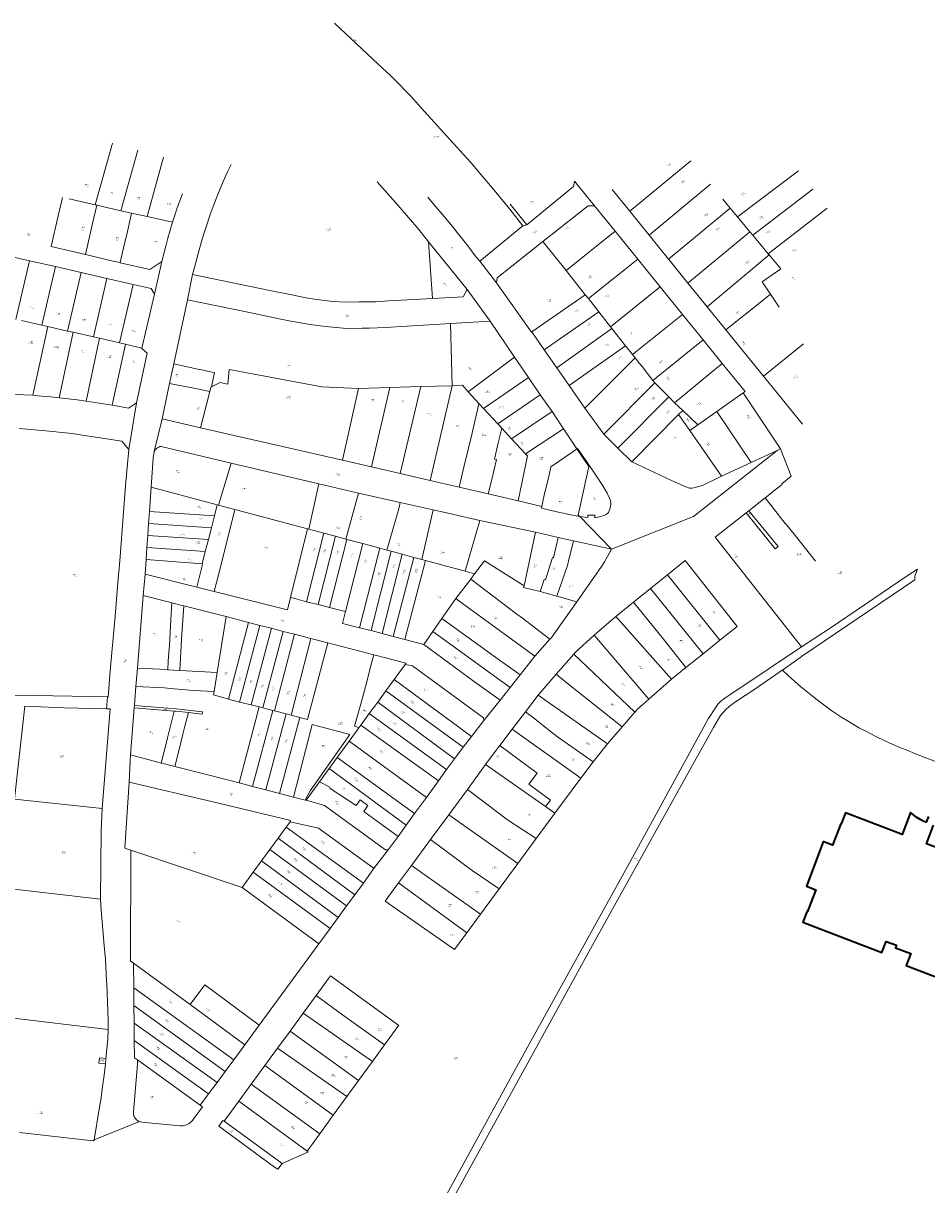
# Model space of a CAD drawing. Header units: metres. Extents: x 197037 to 199246, y 355238 to 356599.
# Tile 21 of 24: x 198147 to 198521, y 356117 to 356599. Entities that reach past the tile are written whole.
import ezdxf
from ezdxf.lldxf.tags import DXFTag

# ---------------------------------------------------------------- set-up
doc = ezdxf.new("R2010")
doc.units = ezdxf.units.M
for name, color, linetype, lineweight in [('B-WE-KG-GRENS-T18', 254, 'Continuous', 18), ('B-WE-KG-GRENS_KADASTRAAL-G', 254, 'KG-KADASTRAAL', 18), ('B-WE-OG-BEBOUWING-G', 7, 'Continuous', 35)]:
    doc.layers.add(name, color=color, linetype=linetype, lineweight=lineweight)
doc.styles.add('NLCS-ISO-T25', font='NLCS-ISO.ttf')
doc.styles.get("Standard").update_dxf_attribs({"font": 'isocp.shx'})
tags = doc.linetypes.add('KG-KADASTRAAL', pattern='A,5.5,-2,["K",Standard,S=1.8,R=0,X=0,Y=-0.9],-2,5.5,-2,[5,NLCS.SHX,S=0.75,R=0,X=0,Y=0],-2', length=19).pattern_tags.tags
tags[6] = DXFTag(74, 10)

msp = doc.modelspace()

# ---------------------------------------------------------------- linework, layer by layer
at = {"layer": 'B-WE-KG-GRENS_KADASTRAAL-G', "ltscale": 0.15, "flags": 128}
for points in [[(198275.847, 356598.687), (198293.958, 356581.762), (198299.047, 356577.045), (198300.934, 356575.281), (198303.1, 356573.036), (198305.083, 356571.014), (198307.527, 356568.392), (198311.848, 356563.616), (198317.236, 356557.707), (198329.276, 356544.473), (198332.51, 356540.86), (198335.212, 356537.656), (198342.034, 356529.485), (198348.622, 356521.653), (198353.975, 356514.784)], [(198176.645, 356523.392), (198183.806, 356549.049)], [(198187.297, 356520.988), (198194.393, 356546.126)], [(198198.143, 356518.542), (198205.024, 356543.191)], [(198398.297, 356520.769), (198423.701, 356541.675)], [(198233.013, 356540.201), (198231.41, 356536.77), (198229.868, 356533.31), (198228.388, 356529.824), (198226.97, 356526.312), (198225.615, 356522.775)], [(198443.038, 356518.427), (198468.273, 356537.557)], [(198314.888, 356508.111), (198310.805, 356513.152), (198302.244, 356523.081), (198293.6, 356532.897)], [(198355.698, 356515.198), (198374.968, 356530.96), (198375.355, 356533.221)], [(198375.355, 356533.221), (198383.725, 356522.956)], [(198406.353, 356510.839), (198431.773, 356531.942)], [(198212.907, 356528.047), (198211.765, 356525.117), (198210.683, 356522.164), (198209.66, 356519.19), (198208.697, 356516.196)], [(198398.297, 356520.769), (198390.977, 356529.794)], [(198449.295, 356510.863), (198474.187, 356529.87)], [(198158.357, 356506.14), (198161.315, 356518.898), (198163.04, 356526.449)], [(198165.799, 356525.866), (198176.645, 356523.392)], [(198172.666, 356502.806), (198173.661, 356507.113), (198175.606, 356515.637), (198177.344, 356523.257)], [(198176.645, 356523.392), (198177.344, 356523.257)], [(198177.344, 356523.257), (198187.297, 356520.988)], [(198225.615, 356522.775), (198224.392, 356519.414), (198223.227, 356516.032), (198222.118, 356512.631), (198221.067, 356509.212), (198220.075, 356505.776), (198219.14, 356502.323)], [(198334.279, 356502.3), (198331.102, 356506.443), (198327.878, 356510.549), (198324.608, 356514.619), (198321.292, 356518.652), (198317.931, 356522.648), (198314.526, 356526.605)], [(198348.751, 356523.684), (198355.698, 356515.198)], [(198362.278, 356508.195), (198381.006, 356523.033)], [(198381.006, 356523.033), (198383.725, 356522.956)], [(198383.725, 356522.956), (198392.221, 356512.488)], [(198436.923, 356525.804), (198439.997, 356522.073)], [(198186.978, 356499.469), (198187.959, 356503.834), (198189.999, 356512.414), (198191.731, 356519.991)], [(198187.297, 356520.988), (198191.731, 356519.991)], [(198191.731, 356519.991), (198198.143, 356518.542)], [(198198.143, 356518.542), (198208.697, 356516.196)], [(198406.353, 356510.839), (198398.297, 356520.769)], [(198414.41, 356500.91), (198439.997, 356522.073)], [(198439.997, 356522.073), (198443.038, 356518.427)], [(198443.038, 356518.427), (198448.129, 356512.251)], [(198455.647, 356503.146), (198480.198, 356522.056)], [(198208.697, 356516.196), (198207.715, 356512.919), (198206.805, 356509.622), (198205.966, 356506.306)], [(198336.078, 356500.071), (198353.975, 356514.784)], [(198353.975, 356514.784), (198355.698, 356515.198)], [(198321.455, 356500), (198314.888, 356508.111)], [(198314.888, 356508.111), (198316.54, 356484.587)], [(198343.018, 356491.048), (198343.35, 356493.206), (198362.278, 356508.195)], [(198362.278, 356508.195), (198371.915, 356496.231)], [(198371.915, 356496.231), (198392.221, 356512.488)], [(198392.221, 356512.488), (198401.594, 356500.936)], [(198414.41, 356500.91), (198406.353, 356510.839)], [(198422.449, 356491.001), (198448.129, 356512.251)], [(198448.129, 356512.251), (198449.295, 356510.863)], [(198449.295, 356510.863), (198455.647, 356503.146)], [(198136.705, 356503.12), (198149.413, 356500.28)], [(198172.666, 356502.806), (198158.357, 356506.14)], [(198205.966, 356506.306), (198204.32, 356499.903)], [(198455.647, 356503.146), (198456.087, 356502.681)], [(198143.814, 356475.939), (198149.413, 356500.28)], [(198149.413, 356500.28), (198160.145, 356497.81)], [(198184.706, 356500), (198172.666, 356502.806)], [(198186.978, 356499.469), (198184.706, 356500)], [(198186.978, 356499.469), (198187.057, 356499.452)], [(198204.32, 356499.903), (198199.255, 356496.608), (198187.057, 356499.452)], [(198201.185, 356486.436), (198204.32, 356499.903)], [(198218.514, 356500), (198217.052, 356494.574)], [(198219.14, 356502.323), (198218.514, 356500)], [(198330.926, 356488.305), (198321.455, 356500)], [(198336.078, 356500.071), (198334.279, 356502.3)], [(198336.078, 356500.071), (198343.018, 356491.048)], [(198381.143, 356484.613), (198401.594, 356500.936)], [(198401.594, 356500.936), (198410.932, 356489.429)], [(198415.149, 356500), (198414.41, 356500.91)], [(198422.449, 356491.001), (198415.149, 356500)], [(198430.449, 356481.138), (198456.087, 356502.681)], [(198456.087, 356502.681), (198460.891, 356496.833)], [(198154.541, 356473.518), (198160.145, 356497.81)], [(198160.145, 356497.81), (198170.8, 356495.415)], [(198165.166, 356471.12), (198170.8, 356495.415)], [(198170.8, 356495.415), (198181.522, 356492.902)], [(198214.981, 356484.077), (198217.052, 356494.574)], [(198217.052, 356494.574), (198248.439, 356488.128), (198257.511, 356486.294), (198264.194, 356484.885), (198267.629, 356484.297), (198271.709, 356483.741), (198275.354, 356483.427), (198280.437, 356483.115), (198286.128, 356483.182), (198293.092, 356483.278), (198298.394, 356483.588), (198316.54, 356484.587)], [(198371.915, 356496.231), (198379.889, 356486.181)], [(198456.694, 356486.372), (198453.249, 356491.524), (198460.891, 356496.833)], [(198175.921, 356468.718), (198181.522, 356492.902)], [(198181.522, 356492.902), (198192.36, 356490.456)], [(198186.783, 356466.24), (198192.36, 356490.456)], [(198192.36, 356490.456), (198199.842, 356488.73), (198201.185, 356486.436)], [(198343.018, 356491.048), (198357.512, 356470.585), (198357.737, 356470.763)], [(198390.321, 356472.881), (198410.932, 356489.429)], [(198410.932, 356489.429), (198420.205, 356478.001)], [(198430.449, 356481.138), (198422.449, 356491.001)], [(198195.978, 356464.059), (198201.185, 356486.436)], [(198209.255, 356457.496), (198214.981, 356484.077)], [(198214.981, 356484.077), (198240.682, 356478.745), (198252.941, 356476.234), (198257.817, 356475.223), (198265.844, 356473.795), (198269.924, 356473.214), (198273.724, 356472.898), (198281.024, 356472.142), (198287.402, 356472.254), (198290.39, 356472.33), (198296.963, 356472.652), (198324, 356474.258)], [(198316.54, 356484.587), (198329.203, 356485.348)], [(198329.203, 356485.348), (198330.926, 356488.305)], [(198330.926, 356488.305), (198340.493, 356475.26)], [(198357.737, 356470.763), (198379.889, 356486.181)], [(198379.889, 356486.181), (198381.143, 356484.613)], [(198381.143, 356484.613), (198385.427, 356479.118)], [(198452.35, 356482.905), (198456.694, 356486.372)], [(198460.25, 356481.053), (198456.694, 356486.372)], [(198362.872, 356463.381), (198385.427, 356479.118)], [(198385.427, 356479.118), (198390.321, 356472.881)], [(198438.139, 356471.66), (198430.449, 356481.138)], [(198438.139, 356471.66), (198452.35, 356482.905)], [(198146.073, 356475.445), (198154.541, 356473.518)], [(198324, 356474.258), (198340.493, 356475.26)], [(198324, 356474.258), (198324.693, 356448.46)], [(198340.493, 356475.26), (198350.586, 356460.325)], [(198399.466, 356461.342), (198420.205, 356478.001)], [(198420.205, 356478.001), (198428.689, 356467.544)], [(198150.79, 356444.483), (198157.002, 356473.002)], [(198154.541, 356473.518), (198157.002, 356473.002)], [(198157.002, 356473.002), (198165.166, 356471.12)], [(198161.784, 356443.488), (198167.559, 356470.646)], [(198165.166, 356471.12), (198167.559, 356470.646)], [(198167.559, 356470.646), (198175.921, 356468.718)], [(198357.737, 356470.763), (198362.872, 356463.381)], [(198368.078, 356455.837), (198390.926, 356472.117)], [(198390.321, 356472.881), (198390.926, 356472.117)], [(198390.926, 356472.117), (198396.548, 356464.959)], [(198453.774, 356452.388), (198438.139, 356471.66)], [(198172.874, 356442.103), (198178.467, 356468.131)], [(198175.921, 356468.718), (198178.467, 356468.131)], [(198178.467, 356468.131), (198186.783, 356466.24)], [(198183.716, 356440.373), (198189.163, 356465.717)], [(198186.783, 356466.24), (198189.163, 356465.717)], [(198189.163, 356465.717), (198195.968, 356464.068)], [(198373.143, 356448.524), (198396.548, 356464.959)], [(198396.548, 356464.959), (198399.466, 356461.342)], [(198407.851, 356450.679), (198428.689, 356467.544)], [(198428.689, 356467.544), (198436.682, 356457.693)], [(198453.774, 356452.388), (198470.419, 356465.84)], [(198193.847, 356441.322), (198198.235, 356462.001), (198195.936, 356463.878), (198195.978, 356464.059)], [(198195.978, 356464.059), (198195.968, 356464.068)], [(198331.329, 356445.936), (198350.586, 356460.325)], [(198350.586, 356460.325), (198356.364, 356451.866)], [(198362.872, 356463.381), (198368.078, 356455.837)], [(198379.651, 356439.201), (198400.558, 356459.971)], [(198399.466, 356461.342), (198400.558, 356459.971)], [(198400.558, 356459.971), (198402.398, 356457.669), (198403.458, 356456.382), (198407.851, 356450.679)], [(198207.512, 356449.404), (198209.255, 356457.496)], [(198209.255, 356457.496), (198219.747, 356455.237), (198219.762, 356455.305), (198221.992, 356454.776), (198225.152, 356454.087), (198226.129, 356453.877), (198224.87, 356448.005)], [(198224.87, 356448.005), (198228.478, 356449.724), (198231.664, 356449.159), (198232.25, 356455.185), (198270.64, 356447.953), (198285.792, 356447.303)], [(198368.078, 356455.837), (198373.143, 356448.524)], [(198416.87, 356441.433), (198436.682, 356457.693)], [(198436.682, 356457.693), (198446.113, 356446.073)], [(198337.64, 356439.032), (198356.364, 356451.866)], [(198356.364, 356451.866), (198361.211, 356444.727)], [(198407.851, 356450.679), (198408.671, 356449.603)], [(198469.872, 356432.548), (198453.774, 356452.388)], [(198204.398, 356434.674), (198207.512, 356449.404)], [(198207.512, 356449.404), (198218.237, 356447.266), (198224.154, 356446.076)], [(198220.379, 356431.069), (198224.154, 356446.076)], [(198224.154, 356446.076), (198224.572, 356447.863), (198224.87, 356448.005)], [(198279.194, 356417.674), (198285.792, 356447.303)], [(198285.792, 356447.303), (198298.894, 356447.708)], [(198291.229, 356414.863), (198298.894, 356447.708)], [(198298.894, 356447.708), (198311.692, 356448.104)], [(198303.127, 356412.084), (198311.692, 356448.104)], [(198311.692, 356448.104), (198324.693, 356448.46)], [(198315.58, 356409.227), (198324.693, 356448.46)], [(198324.693, 356448.46), (198328.905, 356448.657), (198331.329, 356445.936)], [(198331.329, 356445.936), (198335.825, 356441.018)], [(198373.143, 356448.524), (198379.651, 356439.201)], [(198387.524, 356428.319), (198408.671, 356449.603)], [(198408.671, 356449.603), (198414.499, 356443.804)], [(198434.368, 356437.744), (198445.33, 356445.551)], [(198446.113, 356446.073), (198445.33, 356445.551)], [(198445.33, 356445.551), (198460.799, 356422.276)], [(198139.514, 356444.938), (198150.79, 356444.483)], [(198150.79, 356444.483), (198154.458, 356444.193), (198158.123, 356443.861), (198161.784, 356443.488)], [(198161.784, 356443.488), (198165.486, 356443.069), (198169.183, 356442.607), (198172.874, 356442.103)], [(198172.874, 356442.103), (198176.495, 356441.568), (198180.109, 356440.991), (198183.716, 356440.373)], [(198190.48, 356439.103), (198193.847, 356441.322)], [(198190.565, 356421.967), (198193.847, 356441.322)], [(198327.634, 356406.403), (198329.556, 356414.692), (198332.815, 356428.215), (198335.799, 356440.909)], [(198335.799, 356440.909), (198335.825, 356441.018)], [(198335.825, 356441.018), (198337.64, 356439.032)], [(198343.55, 356432.663), (198361.211, 356444.727)], [(198361.211, 356444.727), (198366.075, 356437.773)], [(198393.397, 356422.55), (198414.499, 356443.804)], [(198414.499, 356443.804), (198416.87, 356441.433)], [(198416.87, 356441.433), (198420.277, 356438.251)], [(198183.716, 356440.373), (198186.089, 356439.944)], [(198186.089, 356439.944), (198190.48, 356439.103)], [(198337.64, 356439.032), (198343.55, 356432.663)], [(198349.304, 356426.408), (198366.075, 356437.773)], [(198366.075, 356437.773), (198370.902, 356430.632)], [(198379.651, 356439.201), (198387.524, 356428.319)], [(198399.15, 356416.954), (198418.586, 356436.553)], [(198418.586, 356436.553), (198420.277, 356438.251)], [(198418.586, 356436.553), (198423.221, 356429.876)], [(198420.277, 356438.251), (198426.576, 356432.235)], [(198426.576, 356432.235), (198434.368, 356437.744)], [(198434.368, 356437.744), (198448.618, 356416.675)], [(198201.152, 356421.255), (198204.398, 356434.674)], [(198204.398, 356434.674), (198220.379, 356431.069)], [(198220.379, 356431.069), (198279.194, 356417.674)], [(198343.55, 356432.663), (198345.251, 356430.813)], [(198344.567, 356428.045), (198345.251, 356430.813)], [(198345.251, 356430.813), (198349.304, 356426.408)], [(198423.221, 356429.876), (198426.576, 356432.235)], [(198145.135, 356430.717), (198149.792, 356430.369), (198154.802, 356429.967), (198167.053, 356428.668), (198170.46, 356428.086), (198177.808, 356427.005), (198187.662, 356425.481), (198190.565, 356421.967)], [(198342.162, 356418.053), (198343.749, 356424.734), (198344.567, 356428.045)], [(198349.304, 356426.408), (198355.028, 356420.261)], [(198355.028, 356420.261), (198370.902, 356430.632)], [(198370.902, 356430.632), (198376.435, 356422.279)], [(198387.524, 356428.319), (198393.397, 356422.55)], [(198423.221, 356429.876), (198436.329, 356410.958)], [(198181.699, 356319.457), (198181.983, 356319.444), (198182.855, 356330.351), (198184.885, 356352.976), (198186.082, 356366.897), (198186.883, 356375.921), (198189.252, 356407.046), (198190.565, 356421.967)], [(198199.876, 356406.372), (198200.727, 356418.432), (198201.152, 356421.255)], [(198201.152, 356421.255), (198201.548, 356421.84), (198201.765, 356422.208), (198202.131, 356422.435), (198202.539, 356422.732), (198203.022, 356423.011), (198203.467, 356423.246), (198203.992, 356423.255), (198233.048, 356416.309)], [(198376.435, 356422.279), (198374.236, 356420.758)], [(198377.574, 356394.193), (198380.886, 356393.785), (198380.96, 356394.816), (198383.802, 356394.765), (198383.801, 356393.728), (198385.798, 356394.07), (198387.723, 356394.621), (198388.509, 356395.039), (198389.452, 356395.981), (198390.097, 356397.348), (198390.488, 356399.355), (198390.262, 356400.838), (198389.932, 356401.837), (198388.983, 356403.991), (198387.193, 356406.919), (198384.243, 356411.405), (198380.219, 356417.342), (198376.693, 356422.458), (198376.435, 356422.279)], [(198376.435, 356422.279), (198381.308, 356414.957), (198376.936, 356394.84)], [(198390.717, 356380.706), (198424.779, 356394.274), (198459.405, 356421.656)], [(198393.397, 356422.55), (198399.15, 356416.954)], [(198448.618, 356416.675), (198459.405, 356421.656)], [(198459.157, 356405.668), (198461.554, 356407.562), (198461.338, 356407.843), (198465.269, 356411.014), (198460.799, 356422.276), (198459.405, 356421.656)], [(198279.194, 356417.674), (198291.229, 356414.863)], [(198342.162, 356418.053), (198343.12, 356417.831), (198341.1, 356409.572), (198339.637, 356403.591)], [(198352.007, 356400.694), (198355.888, 356419.359), (198355.028, 356420.261)], [(198374.236, 356420.758), (198365.599, 356414.823), (198364.966, 356412.105)], [(198399.15, 356416.954), (198415.579, 356409.198), (198421.593, 356406.528), (198423.055, 356406.063), (198423.995, 356405.951), (198424.888, 356406.085), (198428.496, 356407.106), (198436.329, 356410.958)], [(198436.329, 356410.958), (198448.618, 356416.675)], [(198227.85, 356398.946), (198233.048, 356416.309)], [(198233.048, 356416.309), (198269.363, 356407.774)], [(198291.229, 356414.863), (198303.127, 356412.084)], [(198303.127, 356412.084), (198315.58, 356409.227)], [(198364.966, 356412.105), (198363.249, 356404.656)], [(198265.187, 356388.991), (198269.363, 356407.774)], [(198269.363, 356407.774), (198285.842, 356403.988)], [(198315.58, 356409.227), (198327.634, 356406.403)], [(198199.176, 356396.399), (198199.876, 356406.372)], [(198199.876, 356406.372), (198227.268, 356399.133)], [(198280.652, 356384.858), (198285.842, 356403.988)], [(198285.842, 356403.988), (198303.18, 356400.017)], [(198327.634, 356406.403), (198339.637, 356403.591)], [(198339.637, 356403.591), (198352.007, 356400.694)], [(198363.086, 356404.485), (198361.827, 356398.391)], [(198363.086, 356404.485), (198363.126, 356404.686), (198363.249, 356404.656)], [(198447.662, 356396.563), (198454.516, 356401.991)], [(198454.516, 356401.991), (198459.157, 356405.668)], [(198454.516, 356401.991), (198462.798, 356391.318), (198462.92, 356391.395), (198466.999, 356386.178), (198475.376, 356375.725)], [(198225.964, 356363.218), (198228.668, 356373.273), (198228.575, 356373.321), (198234.619, 356397.178)], [(198226.088, 356394.539), (198227.268, 356399.133)], [(198227.268, 356399.133), (198227.85, 356398.946)], [(198227.85, 356398.946), (198234.619, 356397.178)], [(198234.619, 356397.178), (198264.753, 356389.143)], [(198297.536, 356380.334), (198302.506, 356397.456), (198303.18, 356400.017)], [(198303.18, 356400.017), (198316.804, 356396.967)], [(198352.007, 356400.694), (198361.827, 356398.391)], [(198361.827, 356398.391), (198361.674, 356397.643), (198368.114, 356396.171), (198374.529, 356394.761), (198377.574, 356394.193)], [(198198.813, 356391.296), (198199.176, 356396.399)], [(198199.176, 356396.399), (198226.088, 356394.539)], [(198224.826, 356389.597), (198226.088, 356394.539)], [(198316.804, 356396.967), (198312.029, 356376.411)], [(198316.804, 356396.967), (198325.411, 356395.065)], [(198325.411, 356395.065), (198336.131, 356392.638)], [(198330.029, 356371.553), (198336.131, 356392.638)], [(198336.131, 356392.638), (198359.215, 356387.697)], [(198376.936, 356394.84), (198377.574, 356394.193)], [(198377.574, 356394.193), (198390.717, 356380.706)], [(198433.768, 356385.726), (198446.64, 356395.754)], [(198446.64, 356395.754), (198447.662, 356396.563)], [(198446.64, 356395.754), (198458.67, 356380.845), (198459.813, 356381.784)], [(198447.662, 356396.563), (198459.813, 356381.784)], [(198198.491, 356386.426), (198198.813, 356391.296)], [(198198.813, 356391.296), (198224.826, 356389.597)], [(198223.576, 356384.706), (198224.826, 356389.597)], [(198257.673, 356360.672), (198264.753, 356389.143)], [(198264.753, 356389.143), (198265.187, 356388.991)], [(198265.187, 356388.991), (198271.395, 356387.328)], [(198359.215, 356387.697), (198354.553, 356365.533)], [(198359.215, 356387.697), (198361.724, 356387.16)], [(198198.125, 356381.399), (198198.491, 356386.426)], [(198198.491, 356386.426), (198223.576, 356384.706)], [(198222.293, 356379.693), (198223.576, 356384.706)], [(198264.316, 356358.939), (198271.395, 356387.328)], [(198269.091, 356357.745), (198276.286, 356386.046)], [(198271.395, 356387.328), (198276.286, 356386.046)], [(198273.814, 356356.56), (198280.997, 356384.777)], [(198276.286, 356386.046), (198280.652, 356384.858)], [(198280.418, 356354.818), (198287.677, 356383.002)], [(198280.652, 356384.858), (198280.997, 356384.777)], [(198280.997, 356384.777), (198287.677, 356383.002)], [(198287.677, 356383.002), (198294.17, 356381.217), (198294.641, 356381.107)], [(198361.185, 356363.107), (198362.868, 356368.159), (198363.406, 356368.006), (198366.343, 356377.32), (198366.677, 356377.189), (198368.674, 356385.559)], [(198361.724, 356387.16), (198368.674, 356385.559)], [(198368.011, 356361.201), (198372.451, 356373.962), (198372.872, 356375.708), (198375.01, 356384.169)], [(198368.674, 356385.559), (198375.01, 356384.169)], [(198375.01, 356384.169), (198390.717, 356380.706)], [(198433.768, 356385.726), (198469.577, 356340.187)], [(198197.786, 356376.505), (198198.125, 356381.399)], [(198198.125, 356381.399), (198222.293, 356379.693)], [(198221.027, 356374.678), (198222.293, 356379.693)], [(198286.286, 356348.175), (198294.641, 356381.107)], [(198291.046, 356346.977), (198299.325, 356379.842)], [(198294.641, 356381.107), (198297.536, 356380.334)], [(198295.589, 356345.75), (198303.959, 356378.586)], [(198297.536, 356380.334), (198299.325, 356379.842)], [(198299.325, 356379.842), (198303.959, 356378.586)], [(198303.959, 356378.586), (198308.789, 356377.285)], [(198376.357, 356358.852), (198386.591, 356373.54), (198387.88, 356375.477), (198389.049, 356377.679), (198390.717, 356380.706)], [(198197.363, 356370.349), (198197.786, 356376.505)], [(198197.786, 356376.505), (198221.027, 356374.678)], [(198218.746, 356365.035), (198221.11, 356374.374), (198221.027, 356374.678)], [(198300.245, 356344.542), (198308.789, 356377.285)], [(198305.098, 356343.334), (198313.57, 356375.994)], [(198308.789, 356377.285), (198312.029, 356376.411)], [(198312.029, 356376.411), (198313.57, 356375.994)], [(198313.57, 356375.994), (198320.739, 356374.098)], [(198320.739, 356374.098), (198330.029, 356371.553)], [(198333.97, 356370.432), (198338.094, 356375.859), (198354.553, 356365.533)], [(198413.903, 356370.079), (198421.307, 356376.083)], [(198421.307, 356376.083), (198442.873, 356348.722), (198435.687, 356342.97)], [(198196.604, 356361.55), (198197.363, 356370.349)], [(198197.363, 356370.349), (198218.746, 356365.035)], [(198326.186, 356360.219), (198332.367, 356368.353)], [(198330.029, 356371.553), (198333.97, 356370.432)], [(198332.367, 356368.353), (198333.97, 356370.432)], [(198332.367, 356368.353), (198351.505, 356353.825), (198353.791, 356352.102), (198365.172, 356343.402)], [(198406.961, 356364.45), (198413.903, 356370.079)], [(198413.903, 356370.079), (198435.687, 356342.97)], [(198461.553, 356330.533), (198461.668, 356330.615), (198469.425, 356336.148), (198469.505, 356336.205), (198516.52, 356367.961), (198516.447, 356369.592), (198517.564, 356372.479), (198513.701, 356369.914), (198481.372, 356348.037), (198469.577, 356340.187)], [(198218.746, 356365.035), (198225.964, 356363.218)], [(198361.185, 356363.107), (198354.301, 356364.784), (198354.553, 356365.533)], [(198399.891, 356358.718), (198406.961, 356364.45)], [(198406.961, 356364.45), (198428.707, 356337.384)], [(198194.159, 356331.46), (198196.604, 356361.55)], [(198207.955, 356358.649), (198196.604, 356361.55)], [(198208.473, 356358.517), (198207.955, 356358.649)], [(198225.964, 356363.218), (198256.364, 356355.566), (198257.673, 356360.672)], [(198257.673, 356360.672), (198259.456, 356360.206), (198264.316, 356358.939)], [(198264.316, 356358.939), (198269.091, 356357.745)], [(198320.387, 356352.023), (198326.186, 356360.219)], [(198326.186, 356360.219), (198328.956, 356358.223), (198358.983, 356336.398)], [(198361.185, 356363.107), (198368.011, 356361.201)], [(198365.172, 356343.402), (198365.561, 356343.727), (198376.357, 356358.852)], [(198368.011, 356361.201), (198376.357, 356358.852)], [(198392.483, 356352.878), (198399.891, 356358.718)], [(198399.891, 356358.718), (198412.263, 356343.392), (198421.555, 356331.66)], [(198208.076, 356351.541), (198208.473, 356358.517)], [(198212.72, 356357.431), (198208.473, 356358.517)], [(198213.391, 356357.259), (198212.72, 356357.431)], [(198212.999, 356351.268), (198213.391, 356357.259)], [(198230.903, 356352.785), (198224.928, 356354.311), (198213.391, 356357.259)], [(198269.091, 356357.745), (198273.814, 356356.56)], [(198273.814, 356356.56), (198278.701, 356355.277), (198280.418, 356354.818)], [(198286.286, 356348.175), (198279.151, 356349.919), (198280.418, 356354.818)], [(198208.076, 356351.541), (198207.466, 356340.836)], [(198212.999, 356351.268), (198212.485, 356343.415)], [(198227.217, 356329.576), (198230.903, 356352.785)], [(198230.903, 356352.785), (198240.266, 356350.339)], [(198231.887, 356318.554), (198240.266, 356350.339)], [(198236.487, 356317.333), (198244.883, 356349.138)], [(198240.266, 356350.339), (198244.883, 356349.138)], [(198244.883, 356349.138), (198249.763, 356347.92)], [(198316.598, 356346.623), (198320.387, 356352.023)], [(198320.387, 356352.023), (198336.271, 356340.519), (198341.855, 356336.46), (198352.828, 356328.572)], [(198383.58, 356345.027), (198392.483, 356352.878)], [(198392.483, 356352.878), (198415.594, 356326.889)], [(198249.763, 356347.92), (198241.317, 356316.217)], [(198246.13, 356314.92), (198254.603, 356346.606)], [(198249.763, 356347.92), (198254.603, 356346.606)], [(198251.005, 356313.66), (198259.34, 356345.453)], [(198254.603, 356346.606), (198259.34, 356345.453)], [(198259.34, 356345.453), (198266.047, 356343.744)], [(198286.286, 356348.175), (198291.046, 356346.977)], [(198291.046, 356346.977), (198295.589, 356345.75)], [(198295.589, 356345.75), (198300.245, 356344.542)], [(198300.245, 356344.542), (198305.098, 356343.334)], [(198312.885, 356341.207), (198316.598, 356346.623)], [(198316.598, 356346.623), (198348.744, 356323.443)], [(198375.062, 356337.251), (198375.715, 356337.911), (198383.58, 356345.027)], [(198383.58, 356345.027), (198406.258, 356318.602)], [(198207.466, 356340.836), (198207.506, 356340.835), (198207.246, 356337.857), (198207.196, 356337.86)], [(198211.8, 356330.455), (198212.485, 356343.415)], [(198257.873, 356311.887), (198266.047, 356343.744)], [(198261.544, 356310.957), (198264.709, 356310.092), (198273.111, 356341.897)], [(198266.047, 356343.744), (198273.111, 356341.897)], [(198273.111, 356341.897), (198292.226, 356336.963)], [(198303.73, 356079.148), (198353.766, 356170.309), (198399.414, 356252.976), (198429.085, 356307.067), (198430.832, 356310.44), (198431.573, 356311.389), (198433.262, 356314.177), (198434.862, 356316.466), (198435.906, 356317.605), (198437.712, 356318.985), (198439.783, 356320.384), (198456.107, 356331.223), (198469.577, 356340.187)], [(198305.098, 356343.334), (198312.885, 356341.207)], [(198312.885, 356341.207), (198333.948, 356325.805), (198340.748, 356320.896), (198344.587, 356318.139)], [(198358.983, 356336.398), (198365.172, 356343.402)], [(198435.687, 356342.97), (198428.707, 356337.384)], [(198206.957, 356334.369), (198207.196, 356337.86)], [(198284.697, 356307.185), (198284.234, 356307.343), (198287.027, 356317.524), (198288.705, 356323.7), (198291.429, 356333.961), (198292.226, 356336.963)], [(198292.226, 356336.963), (198305.56, 356333.522), (198305.194, 356332.96)], [(198352.828, 356328.572), (198358.983, 356336.398)], [(198367.813, 356328.859), (198375.062, 356337.251)], [(198375.062, 356337.251), (198400.399, 356313.155)], [(198428.707, 356337.384), (198421.555, 356331.66)], [(198193.546, 356323.824), (198194.159, 356331.46)], [(198194.159, 356331.46), (198203.479, 356330.929)], [(198203.479, 356330.929), (198206.695, 356330.746)], [(198206.695, 356330.746), (198206.764, 356330.742)], [(198206.957, 356334.369), (198206.764, 356330.742)], [(198206.764, 356330.742), (198211.8, 356330.455)], [(198211.8, 356330.455), (198227.217, 356329.576)], [(198300.59, 356326.748), (198305.194, 356332.96)], [(198305.194, 356332.96), (198308.18, 356332.325), (198337.718, 356310.869), (198337.843, 356309.72)], [(198415.594, 356326.889), (198421.555, 356331.66)], [(198432.992, 356306.827), (198435.906, 356311.814), (198438.166, 356314.285), (198439.593, 356315.523), (198441.805, 356317.144), (198450.52, 356323.032), (198461.553, 356330.533)], [(198691.372, 356187.25), (198644.333, 356195.396), (198653.013, 356245.014), (198655.092, 356257.017), (198651.282, 356257.099), (198647.475, 356257.249), (198641.407, 356257.631), (198637.543, 356257.966), (198633.686, 356258.371), (198629.837, 356258.847), (198625.998, 356259.393), (198622.169, 356260.009), (198618.352, 356260.696), (198614.548, 356261.452), (198610.759, 356262.278), (198608.834, 356262.761), (198604.94, 356263.732), (198600.95, 356264.809), (198596.979, 356265.957), (198593.03, 356267.175), (198591.828, 356267.561), (198573.488, 356272.855), (198570.965, 356273.849), (198566.372, 356276), (198552.552, 356282.288), (198537.02, 356288.225), (198516.824, 356295.945), (198513.548, 356297.228), (198510.294, 356298.567), (198507.063, 356299.959), (198503.856, 356301.406), (198500.674, 356302.906), (198496.156, 356305.228), (198493.639, 356306.557), (198488.593, 356309.534), (198486.233, 356310.924), (198482.094, 356313.726), (198478.752, 356316.139), (198475.469, 356318.631), (198471.839, 356321.537), (198469.229, 356323.73), (198466.663, 356325.974), (198464.142, 356328.27), (198461.668, 356330.615)], [(198225.975, 356321.664), (198227.217, 356329.576)], [(198297.119, 356321.975), (198300.59, 356326.748)], [(198300.59, 356326.748), (198332.733, 356303.095)], [(198348.744, 356323.443), (198352.828, 356328.572)], [(198360.386, 356320.185), (198361.145, 356321.124), (198367.813, 356328.859)], [(198367.813, 356328.859), (198370.959, 356326.341), (198377.069, 356321.471), (198395.124, 356307.076)], [(198406.258, 356318.602), (198415.594, 356326.889)], [(198142.169, 356320.266), (198151.332, 356320.142), (198174.709, 356319.599), (198181.699, 356319.457)], [(198192.925, 356316.18), (198193.546, 356323.824)], [(198193.546, 356323.824), (198205.256, 356323.251), (198209.389, 356322.843), (198217.452, 356322.15), (198225.975, 356321.664)], [(198231.887, 356318.554), (198225.738, 356320.287), (198225.975, 356321.664)], [(198293.807, 356317.328), (198297.119, 356321.975)], [(198297.119, 356321.975), (198329.274, 356298.621)], [(198344.587, 356318.139), (198348.744, 356323.443)], [(198355.087, 356313.305), (198360.386, 356320.185)], [(198360.386, 356320.185), (198389.023, 356300.014)], [(198143.135, 356277.165), (198147.487, 356315.643), (198163.945, 356315.003), (198181.395, 356314.522)], [(198181.395, 356314.522), (198181.699, 356319.457)], [(198192.844, 356315.184), (198192.909, 356315.982)], [(198192.909, 356315.982), (198192.925, 356316.18)], [(198192.909, 356315.982), (198210.247, 356314.586), (198221.221, 356313.345)], [(198231.887, 356318.554), (198236.487, 356317.333)], [(198236.364, 356283.836), (198244.636, 356315.343)], [(198236.487, 356317.333), (198241.317, 356316.217)], [(198241.317, 356316.217), (198244.636, 356315.343)], [(198244.636, 356315.343), (198246.13, 356314.92)], [(198290.307, 356312.551), (198293.807, 356317.328)], [(198293.807, 356317.328), (198325.682, 356293.881)], [(198337.843, 356309.72), (198344.587, 356318.139)], [(198400.399, 356313.155), (198401.488, 356314.361), (198406.258, 356318.602)], [(198179.53, 356273.303), (198182.897, 356314.49), (198181.395, 356314.522)], [(198191.245, 356295.493), (198192.826, 356314.962)], [(198192.826, 356314.962), (198192.844, 356315.184)], [(198209.451, 356313.637), (198192.826, 356314.962)], [(198209.451, 356313.637), (198206.672, 356302.55)], [(198215.29, 356313.008), (198210.188, 356313.578), (198209.451, 356313.637)], [(198213.856, 356307.408), (198215.29, 356313.008)], [(198220.982, 356312.373), (198215.29, 356313.008)], [(198221.221, 356313.345), (198220.982, 356312.373)], [(198241.918, 356282.382), (198250.341, 356313.84)], [(198246.13, 356314.92), (198250.341, 356313.84)], [(198247.458, 356280.959), (198255.779, 356312.425)], [(198250.341, 356313.84), (198251.005, 356313.66)], [(198251.005, 356313.66), (198255.779, 356312.425)], [(198253.146, 356279.476), (198261.544, 356310.957)], [(198255.779, 356312.425), (198257.873, 356311.887)], [(198257.873, 356311.887), (198261.544, 356310.957)], [(198286.846, 356307.823), (198290.307, 356312.551)], [(198290.307, 356312.551), (198322.328, 356289.361)], [(198349.531, 356306.168), (198355.087, 356313.305)], [(198358.332, 356310.752), (198355.087, 356313.305)], [(198365.895, 356304.84), (198358.332, 356310.752)], [(198395.124, 356307.076), (198400.399, 356313.155)], [(198213.856, 356307.408), (198212.982, 356303.995)], [(198258.861, 356278.003), (198266.665, 356308.08)], [(198282.187, 356303.977), (198266.665, 356308.08)], [(198281.94, 356301.135), (198286.041, 356306.726)], [(198285.643, 356306.862), (198284.697, 356307.185)], [(198285.643, 356306.862), (198286.041, 356306.726)], [(198286.041, 356306.726), (198286.846, 356307.823)], [(198286.846, 356307.823), (198318.944, 356284.652)], [(198324.642, 356110.9), (198353.727, 356163.614), (198384.433, 356219.361), (198424.509, 356291.519), (198432.992, 356306.827)], [(198332.733, 356303.095), (198337.843, 356309.72)], [(198344.375, 356299.36), (198349.531, 356306.168)], [(198349.531, 356306.168), (198377.956, 356285.811)], [(198389.023, 356300.014), (198395.124, 356307.076)], [(198204.825, 356295.181), (198206.672, 356302.55)], [(198210.455, 356293.791), (198212.301, 356301.158)], [(198212.301, 356301.158), (198212.982, 356303.995)], [(198265.788, 356280.599), (198282.187, 356303.977)], [(198277.053, 356294.395), (198281.94, 356301.135)], [(198281.94, 356301.135), (198313.991, 356277.817)], [(198329.274, 356298.621), (198332.733, 356303.095)], [(198368.34, 356302.994), (198365.895, 356304.84)], [(198383.186, 356292.524), (198368.34, 356302.994)], [(198325.682, 356293.881), (198329.274, 356298.621)], [(198338.489, 356291.469), (198344.192, 356299.116), (198344.375, 356299.36)], [(198344.375, 356299.36), (198359.898, 356287.909), (198356.499, 356283.315), (198365.386, 356276.763), (198363.357, 356274.022)], [(198383.186, 356292.524), (198389.023, 356300.014)], [(198190.737, 356284.129), (198191.245, 356295.493)], [(198191.245, 356295.493), (198202.637, 356292.452), (198204.052, 356292.095)], [(198204.825, 356295.181), (198204.052, 356292.095)], [(198204.052, 356292.095), (198204.258, 356292.043)], [(198204.258, 356292.043), (198209.107, 356290.821)], [(198210.455, 356293.791), (198209.675, 356290.678)], [(198273.662, 356289.837), (198277.053, 356294.395)], [(198277.053, 356294.395), (198309.067, 356271.126)], [(198322.328, 356289.361), (198325.682, 356293.881)], [(198331.003, 356281.107), (198338.489, 356291.469)], [(198338.489, 356291.469), (198363.357, 356274.022)], [(198377.956, 356285.811), (198383.186, 356292.524)], [(198209.107, 356290.821), (198209.675, 356290.678)], [(198209.675, 356290.678), (198223.393, 356287.22), (198236.364, 356283.836)], [(198269.686, 356284.242), (198273.662, 356289.837)], [(198273.662, 356289.837), (198305.59, 356266.322)], [(198318.944, 356284.652), (198322.328, 356289.361)], [(198191.42, 356256.019), (198188.93, 356256.854), (198190.737, 356284.129)], [(198190.737, 356284.129), (198224.841, 356276.097), (198257.801, 356268.258), (198257.452, 356267.766)], [(198236.364, 356283.836), (198241.918, 356282.382)], [(198241.918, 356282.382), (198247.458, 356280.959)], [(198264.082, 356276.657), (198269.686, 356284.242)], [(198269.686, 356284.242), (198273.961, 356282.05), (198274.135, 356281.566), (198284.836, 356274.497), (198286.525, 356276.794), (198289.705, 356274.423), (198288.06, 356272.066), (198302.239, 356261.643)], [(198313.991, 356277.817), (198318.944, 356284.652)], [(198367.224, 356271.296), (198377.956, 356285.811)], [(198143.135, 356277.165), (198179.53, 356273.303)], [(198247.458, 356280.959), (198253.146, 356279.476)], [(198253.146, 356279.476), (198258.861, 356278.003)], [(198258.861, 356278.003), (198263.705, 356276.754)], [(198263.705, 356276.754), (198265.788, 356280.599)], [(198263.705, 356276.754), (198264.082, 356276.657)], [(198309.067, 356271.126), (198313.991, 356277.817)], [(198323.285, 356270.583), (198331.003, 356281.107)], [(198331.003, 356281.107), (198347.671, 356268.495), (198359.532, 356260.773)], [(198179.53, 356273.303), (198179.193, 356263.881), (198178.864, 356235.671)], [(198264.082, 356276.657), (198271.786, 356274.554), (198297.029, 356256.057), (198298.138, 356256.088)], [(198363.357, 356274.022), (198367.224, 356271.296)], [(198255.792, 356265.447), (198257.452, 356267.766)], [(198257.452, 356267.766), (198269.19, 356265.079), (198291.985, 356248.594), (198292.049, 356248.191)], [(198305.59, 356266.322), (198309.067, 356271.126)], [(198315.643, 356260.448), (198323.285, 356270.583)], [(198323.285, 356270.583), (198351.916, 356250.467)], [(198359.532, 356260.773), (198367.224, 356271.296)], [(198252.491, 356260.982), (198255.792, 356265.447)], [(198255.792, 356265.447), (198287.875, 356242.247)], [(198302.239, 356261.643), (198305.59, 356266.322)], [(198249.011, 356256.215), (198252.491, 356260.982)], [(198252.491, 356260.982), (198284.362, 356237.524)], [(198298.138, 356256.088), (198302.239, 356261.643)], [(198307.824, 356249.654), (198315.643, 356260.448)], [(198332.929, 356247.538), (198315.643, 356260.448)], [(198351.916, 356250.467), (198359.532, 356260.773)], [(198191.329, 356210.126), (198191.42, 356256.019)], [(198191.42, 356256.019), (198237.6, 356240.506)], [(198245.584, 356251.568), (198249.011, 356256.215)], [(198249.011, 356256.215), (198280.857, 356232.88)], [(198292.049, 356248.191), (198298.138, 356256.088)], [(198242.186, 356246.919), (198245.584, 356251.568)], [(198245.584, 356251.568), (198277.459, 356228.076)], [(198287.875, 356242.247), (198292.049, 356248.191)], [(198302.488, 356242.412), (198307.824, 356249.654)], [(198307.824, 356249.654), (198336.455, 356229.446)], [(198344.173, 356239.958), (198351.916, 356250.467)], [(198237.6, 356240.506), (198242.186, 356246.919)], [(198242.186, 356246.919), (198274.035, 356223.507)], [(198332.929, 356247.538), (198344.173, 356239.958)], [(198178.864, 356235.671), (198134.529, 356240.743)], [(198237.6, 356240.506), (198269.413, 356217.147)], [(198284.362, 356237.524), (198287.875, 356242.247)], [(198330.732, 356221.705), (198325.647, 356214.808), (198296.948, 356234.89), (198302.488, 356242.412)], [(198302.488, 356242.412), (198330.732, 356221.705)], [(198336.455, 356229.446), (198344.173, 356239.958)], [(198181.465, 356200.497), (198181.381, 356201.926), (198180.873, 356210.683), (198180.426, 356216.515), (198179.156, 356231.164), (198178.864, 356235.671)], [(198280.857, 356232.88), (198284.362, 356237.524)], [(198277.459, 356228.076), (198280.857, 356232.88)], [(198330.732, 356221.705), (198336.455, 356229.446)], [(198274.035, 356223.507), (198277.459, 356228.076)], [(198269.413, 356217.147), (198274.035, 356223.507)], [(198244.701, 356183.448), (198269.413, 356217.147)], [(198192.579, 356209.109), (198191.329, 356210.126)], [(198192.579, 356209.109), (198192.659, 356198.877)], [(198192.579, 356209.109), (198216.048, 356192.02)], [(198181.465, 356200.497), (198181.801, 356192.978), (198181.972, 356185.454)], [(198216.048, 356192.02), (198222.086, 356200.117), (198244.701, 356183.448)], [(198268.31, 356195.791), (198273.398, 356202.775)], [(198273.398, 356202.775), (198274.229, 356203.916)], [(198302.189, 356182.833), (198302.542, 356183.313), (198274.229, 356203.916)], [(198192.659, 356198.877), (198234.177, 356169.118)], [(198192.659, 356198.877), (198192.736, 356191.666)], [(198262.932, 356188.447), (198268.31, 356195.791)], [(198268.31, 356195.791), (198279.219, 356187.683), (198296.635, 356175.29)], [(198192.736, 356191.666), (198230.54, 356164.226)], [(198192.736, 356191.666), (198192.77, 356184.282)], [(198216.048, 356192.02), (198238.762, 356175.356)], [(198131.012, 356187.61), (198140.458, 356186.578), (198182.096, 356181.693)], [(198181.972, 356185.454), (198182.096, 356181.693)], [(198257.459, 356181.016), (198262.932, 356188.447)], [(198262.932, 356188.447), (198291.589, 356168.359)], [(198182.096, 356181.693), (198181.848, 356177.69)], [(198192.77, 356184.282), (198227.171, 356159.626)], [(198192.77, 356184.282), (198192.821, 356177.078)], [(198238.762, 356175.356), (198244.701, 356183.448)], [(198252.255, 356173.9), (198257.459, 356181.016)], [(198257.459, 356181.016), (198285.834, 356160.494)], [(198302.189, 356182.833), (198296.635, 356175.29)], [(198181.138, 356169.661), (198181.517, 356173.673), (198181.848, 356177.69)], [(198192.821, 356177.078), (198223.661, 356154.937)], [(198194.22, 356169.069), (198193.013, 356169.866), (198192.821, 356177.078)], [(198234.177, 356169.118), (198238.762, 356175.356)], [(198247.035, 356166.737), (198252.255, 356173.9)], [(198252.255, 356173.9), (198281.011, 356153.844)], [(198291.589, 356168.359), (198296.635, 356175.29)], [(198180.902, 356167.393), (198178.235, 356167.686), (198178.514, 356169.957), (198181.138, 356169.661)], [(198178.339, 356148.66), (198179.081, 356153.329), (198179.755, 356158.008), (198180.362, 356162.696), (198180.902, 356167.393)], [(198180.902, 356167.393), (198181.138, 356169.661)], [(198192.55, 356147.365), (198193.471, 356159.167), (198194.18, 356167.349), (198194.22, 356169.069)], [(198194.22, 356169.069), (198220.232, 356150.278)], [(198230.54, 356164.226), (198234.177, 356169.118)], [(198241.312, 356158.958), (198247.035, 356166.737)], [(198247.035, 356166.737), (198275.334, 356146.087)], [(198285.834, 356160.494), (198291.589, 356168.359)], [(198227.171, 356159.626), (198230.54, 356164.226)], [(198223.661, 356154.937), (198227.171, 356159.626)], [(198236.178, 356151.965), (198241.312, 356158.958)], [(198241.312, 356158.958), (198269.786, 356138.432)], [(198281.011, 356153.844), (198285.834, 356160.494)], [(198220.232, 356150.278), (198223.661, 356154.937)], [(198230.138, 356143.667), (198236.178, 356151.965)], [(198236.178, 356151.965), (198264.568, 356131.298)], [(198275.334, 356146.087), (198281.011, 356153.844)], [(198176.244, 356135.934), (198178.339, 356148.66)], [(198195.096, 356143.479), (198194.634, 356143.671), (198194.202, 356143.923), (198193.807, 356144.229), (198193.456, 356144.585), (198193.155, 356144.984), (198192.909, 356145.42), (198192.723, 356145.884), (198192.6, 356146.368), (198192.542, 356146.865), (198192.55, 356147.365)], [(198221.158, 356149.615), (198217.331, 356144.42)], [(198221.158, 356149.615), (198220.232, 356150.278)], [(198176.244, 356135.934), (198195.096, 356143.479)], [(198195.96, 356143.292), (198195.522, 356143.36), (198195.096, 356143.479)], [(198211.875, 356141.781), (198195.96, 356143.292)], [(198217.331, 356144.42), (198216.967, 356143.919), (198216.552, 356143.459), (198216.091, 356143.046), (198215.588, 356142.684), (198215.051, 356142.377), (198214.483, 356142.128), (198213.893, 356141.941), (198213.286, 356141.818)], [(198229.648, 356143.959), (198227.925, 356141.582), (198240.561, 356132.325), (198251.024, 356124.603), (198252.371, 356123.707)], [(198230.138, 356143.667), (198229.648, 356143.959)], [(198254.157, 356126.098), (198230.138, 356143.667)], [(198269.786, 356138.432), (198275.334, 356146.087)], [(198175.758, 356135.57), (198145.325, 356138.995)], [(198213.286, 356141.818), (198212.817, 356141.767), (198212.346, 356141.754), (198211.875, 356141.781)], [(198264.568, 356131.298), (198269.786, 356138.432)], [(198175.758, 356135.57), (198175.924, 356135.583), (198176.073, 356135.656), (198176.185, 356135.779), (198176.244, 356135.934)], [(198264.568, 356131.298), (198265.051, 356130.899), (198254.157, 356126.098)], [(198254.157, 356126.098), (198252.371, 356123.707)]]:
    msp.add_lwpolyline(points, dxfattribs=at)
at = {"layer": 'B-WE-OG-BEBOUWING-G', "ltscale": 0.2, "flags": 128}
for points in [[(198522.132, 356269.932), (198521.24, 356267.534), (198520.276, 356267.894), (198519.059, 356268.595), (198519.059, 356268.595), (198517.377, 356269.564), (198514.687, 356271.554), (198511.25, 356262.513), (198496.465, 356268.133), (198487.732, 356271.461), (198485.977, 356266.861), (198485.817, 356266.914), (198482.403, 356257.982), (198478.72, 356259.389), (198478.572, 356259.446), (198471.562, 356241.005), (198475.4, 356239.518), (198472.014, 356230.616), (198471.855, 356230.676), (198470.122, 356226.084), (198502.875, 356213.621), (198504.607, 356218.173), (198508.897, 356216.541), (198508.52, 356215.55), (198514.87, 356213.131), (198512.951, 356208.177), (198524.825, 356203.657)], [(198536.152, 356253.046), (198521.367, 356258.666), (198524.304, 356266.392)]]:
    msp.add_lwpolyline(points, dxfattribs=at)

# ---------------------------------------------------------------- texts
at = {"layer": 'B-WE-KG-GRENS-T18', "char_height": 0.36, "attachment_point": 5, "style": 'NLCS-ISO-T25'}
for s, insert, rotation in [('RMD00\\PF 1890', (198284.2, 356591.537), 316.9), ('RMD00\\PF 2194', (198414.543, 356539.886), 39.8), ('RMD00\\PF 2195', (198420.586, 356533.037), 39.5), ('RMD00\\PF 1879', (198445.362, 356528.001), 34.8), ('RMD00\\PF 2824', (198430.255, 356519.34), 38.7), ('RMD00\\PF 1878', (198452.815, 356518.131), 36.8), ('RMD00\\PF 2320', (198171.542, 356513.503), 78.5), ('RMD00\\PF 1839', (198359.107, 356512.101), 38.6), ('RMD00\\PF 1837', (198372.424, 356513.743), 38.5), ('RMD00\\PF 2825', (198434.888, 356513.297), 42.1), ('RMD00\\PF 1877', (198455.837, 356512.088), 33.9), ('RMD00\\PF 2319', (198185.77, 356509.219), 78.5), ('RMD00\\PF 1876', (198466.513, 356504.635), 34.4), ('RMD00\\PF 2148', (198447.175, 356499.6), 36.5), ('RMD00\\PF 1836', (198381.891, 356493.399), 38.9), ('RMD00\\PF 1835', (198388.74, 356485.543), 38.6), ('RMD00\\PF 1658', (198376.251, 356479.298), 34.8), ('RMD00\\PF 4911', (198442.989, 356478.651), 38.4), ('RMD00\\PF 1851', (198281.124, 356477.436), 357.5), ('RMD00\\PF 1659', (198381.488, 356473.658), 34.9), ('RMD00\\PF 1660', (198389.007, 356465.256), 35.1), ('RMD00\\PF 4912', (198445.525, 356465.976), 309.1), ('RMD00\\PF 1661', (198394.38, 356459.961), 35.1), ('RMD00\\PF 1833', (198411.3, 356458.148), 39), ('RMD00\\PF 1832', (198414.12, 356451.501), 309.4), ('RMD00\\PF 1826', (198467.108, 356451.958), 38.2), ('RMD00\\PF 1662', (198401.228, 356447.271), 45.2), ('RMD00\\PF 1389', (198408.005, 356443.078), 45.2), ('RMD00\\PF 1831', (198427.006, 356440.925), 39.2), ('RMD00\\PF 2739', (198219.427, 356438.987), 78), ('RMD00\\PF 1388', (198414.158, 356437.675), 45.2), ('RMD00\\PF 2421', (198447.558, 356435.588), 302.7), ('RMD00\\PF 1393', (198348.25, 356430.897), 305.2), ('RMD00\\PF 1830', (198422.29, 356434.213), 306.8), ('RMD00\\PF 1394', (198353.636, 356424.519), 308.4), ('RMD00\\PF 2422', (198430.839, 356424.308), 304.7), ('RMD00\\PF 4226', (198277.169, 356411.666), 346.9), ('RMD00\\PF 2820', (198219.897, 356398.1), 347.9), ('RMD00\\PF 3045', (198220.365, 356393.134), 356), ('RMD00\\PF 1995', (198286.845, 356393.831), 75.3), ('RMD00\\PF 4219', (198448.05, 356395.093), 38.4), ('RMD00\\PF 2822', (198228.015, 356386.936), 76.7), ('RMD00\\PF 2155', (198277.483, 356389.574), 343.8), ('RMD00\\PF 3044', (198212.912, 356386.487), 356.1), ('RMD00\\PF 3226', (198219.156, 356383.465), 356.1), ('RMD00\\PF 4499', (198302.526, 356382.498), 344.5), ('RMD00\\PF 1952', (198267.701, 356380.444), 76.5), ('RMD00\\PF 1953', (198271.931, 356380.242), 76.3), ('RMD00\\PF 1854', (198277.37, 356379.235), 74.3), ('RMD00\\PF 1855', (198283.413, 356378.228), 74.7), ('RMD00\\PF 4221', (198442.208, 356377.77), 309.4), ('RMD00\\PF 3227', (198215.933, 356376.214), 356.4), ('RMD00\\PF 1334', (198288.852, 356375.61), 74.8), ('RMD00\\PF 1332', (198300.535, 356373.797), 75.4), ('RMD00\\PF 5007', (198359.212, 356373.794), 71.7), ('RMD00\\PF 1399', (198367.151, 356372.936), 76.4), ('RMD00\\PF 1949', (198213.315, 356368.157), 345.7), ('RMD00\\PF 1333', (198294.39, 356370.268), 75.3), ('RMD00\\PF 1331', (198304.966, 356371.379), 74.9), ('RMD00\\PF 3877', (198309.8, 356371.782), 75.1), ('RMD00\\PF 1589', (198254.407, 356351.035), 345.7), ('RMD00\\PF 1403', (198342.478, 356352.338), 322.7), ('RMD00\\PF 5485', (198209.772, 356344.183), 60), ('RMD00\\PF 1309', (198327.048, 356343.014), 320.6), ('RMD00\\PF 4584', (198189.027, 356334.412), 85.4), ('RMD00\\PF 1310', (198325.986, 356335.508), 322.2), ('RMD00\\PF 2715', (198230.895, 356329.116), 78.2), ('RMD00\\PF 3656', (198215.452, 356326.283), 354), ('RMD00\\PF 2622', (198236.686, 356326.946), 76.6), ('RMD00\\PF 4560', (198241.302, 356325.652), 75.3), ('RMD00\\PF 2716', (198245.904, 356323.907), 73.9), ('RMD00\\PF 3034', (198250.695, 356322.957), 74.4), ('RMD00\\PF 2564', (198256.718, 356321.252), 75.1), ('RMD00\\PF 2642', (198263.561, 356319.824), 73.9), ('RMD00\\PF 1337', (198308.098, 356317.327), 322.8), ('RMD00\\PF 1338', (198304.319, 356313.043), 323.6), ('RMD00\\PF 2746', (198294.297, 356305.88), 319.4), ('RMD00\\PF 1339', (198300.775, 356308.415), 322.1), ('RMD00\\PF 5482', (198209.497, 356302.653), 48), ('RMD00\\PF 2994', (198244.627, 356303.861), 74.9), ('RMD00\\PF 2796', (198250.16, 356302.185), 75), ('RMD00\\PF 2741', (198255.811, 356301.236), 74.9), ('RMD00\\PF 2747', (198295.309, 356296.691), 320.6), ('RMD00\\PF 4060', (198343.47, 356294.538), 53.8), ('RMD00\\PF 1594', (198290.564, 356289.786), 321.2), ('RMD00\\PF 3876', (198279.745, 356281.509), 320), ('RMD00\\PF 1595', (198284.945, 356285.2), 322.2), ('RMD00\\PF 1597', (198232.8, 356279.096), 346.3), ('RMD00\\PF 3875', (198276.813, 356275.673), 326.3), ('RMD00\\PF 4058', (198270.913, 356259.135), 319.6), ('RMD00\\PF 1598', (198259.603, 356251.95), 318.7), ('RMD00\\PF 4057', (198263.268, 356256.409), 319.3), ('RMD00\\PF 1954', (198253.436, 356242.193), 322.8), ('RMD00\\PF 1599', (198256.818, 356246.897), 319.9), ('RMD00\\PF 1955', (198249.104, 356236.968), 320.9), ('RMD00\\PF 2112', (198208, 356192.966), 319.7), ('RMD00\\PF 4108', (198223.32, 356189.675), 323.1), ('RMD00\\PF 2113', (198206.244, 356185.288), 323.4), ('RMD00\\PF 2114', (198204.369, 356179.569), 322.1), ('RMD00\\PF 2115', (198202.803, 356173.728), 320.8), ('RMD00\\PF 2116', (198201.702, 356167.076), 322.7), ('RMD00\\PF 1863', (198264.233, 356151.417), 323.9), ('RMD00\\PF 5136', (198232.998, 356139.552), 324.3)]:
    msp.add_mtext(s, dxfattribs=dict(at, insert=insert, rotation=rotation))
for s, insert in [('RMD00\\PF 1657', (198318.242, 356551.452)), ('RMD00\\PF 2314', (198173.187, 356531.404)), ('RMD00\\PF 2315', (198183.712, 356528.327)), ('RMD00\\PF 2316', (198194.433, 356526.22)), ('RMD00\\PF 2317', (198207.389, 356523.841)), ('RMD00\\PF 1840', (198358.024, 356524.357)), ('RMD00\\PF 4014', (198273.47, 356513.09)), ('RMD00\\PF 2321', (198149.175, 356511.151)), ('RMD00\\PF 2318', (198201.596, 356508.027)), ('RMD00\\PF 4228', (198324.684, 356505.345)), ('RMD00\\PF 4788', (198466.072, 356493.086)), ('RMD00\\PF 4015', (198321.65, 356490.462)), ('RMD00\\PF 1838', (198364.72, 356483.803)), ('RMD00\\PF 2327', (198150.57, 356480.921)), ('RMD00\\PF 2328', (198161.251, 356478.199)), ('RMD00\\PF 2329', (198171.911, 356475.611)), ('RMD00\\PF 2330', (198182.842, 356473.638)), ('RMD00\\PF 2331', (198192.677, 356471.085)), ('RMD00\\PF 1834', (198399.2, 356470.034)), ('RMD00\\PF 2336', (198149.924, 356466.397)), ('RMD00\\PF 2335', (198160.678, 356464.437)), ('RMD00\\PF 2334', (198171.535, 356462.82)), ('RMD00\\PF 2333', (198182.535, 356460.493)), ('RMD00\\PF 2332', (198192.563, 356458.409)), ('RMD00\\PF 5417', (198256.747, 356456.513)), ('RMD00\\PF 1852', (198331.993, 356455.783)), ('RMD00\\PF 5416', (198210.047, 356452.785)), ('RMD00\\PF 1391', (198339.348, 356445.931)), ('RMD00\\PF 2740', (198256.751, 356443.596)), ('RMD00\\PF 5122', (198291.311, 356442.5)), ('RMD00\\PF 5123', (198304.359, 356441.854)), ('RMD00\\PF 3659', (198315.186, 356436.619)), ('RMD00\\PF 1392', (198345.186, 356439.24)), ('RMD00\\PF 5064', (198327.046, 356431.388)), ('RMD00\\PF 5065', (198337.99, 356428.117)), ('RMD00\\PF 1531', (198417.396, 356426.658)), ('RMD00\\PF 5066', (198348.557, 356419.94)), ('RMD00\\PF 4225', (198361.535, 356418.491)), ('RMD00\\PF 1397', (198210.915, 356412.855)), ('RMD00\\PF 2156', (198238.596, 356405.529)), ('RMD00\\PF 4227', (198383.694, 356401.637)), ('RMD00\\PF 4224', (198369.589, 356400.177)), ('RMD00\\PF 2823', (198247.528, 356380.944)), ('RMD00\\PF 4500', (198320.615, 356379.146)), ('RMD00\\PF 2779', (198468.613, 356378.51)), ('RMD00\\PF 5006', (198344.787, 356377.132)), ('RMD00\\PF 2930', (198168.256, 356369.773)), ('RMD00\\PF 2424', (198485.367, 356370.97)), ('RMD00\\PF 1398', (198374.201, 356365.08)), ('RMD00\\PF 3878', (198319.205, 356361.017)), ('RMD00\\PF 3880', (198369.799, 356356.76)), ('RMD00\\PF 4919', (198432.868, 356354.664)), ('RMD00\\PF 1308', (198333.416, 356348.665)), ('RMD00\\PF 4918', (198427.027, 356349.024)), ('RMD00\\PF 5486', (198201.259, 356345.404)), ('RMD00\\PF 5487', (198220.513, 356342.973)), ('RMD00\\PF 4917', (198419.775, 356342.578)), ('RMD00\\PF 3539', (198414.538, 356334.521)), ('RMD00\\PF 1666', (198402.921, 356331.712)), ('RMD00\\PF 2830', (198395.603, 356324.651)), ('RMD00\\PF 1336', (198313.949, 356322.451)), ('RMD00\\PF 2829', (198391.172, 356316.191)), ('RMD00\\PF 5481', (198205.861, 356314.551)), ('RMD00\\PF 5493', (198288.47, 356313.704)), ('RMD00\\PF 5484', (198223.24, 356305.798)), ('RMD00\\PF 5492', (198278.313, 356308.473)), ('RMD00\\PF 1669', (198388.352, 356307.126)), ('RMD00\\PF 5483', (198199.76, 356304.557)), ('RMD00\\PF 4612', (198271.459, 356299.075)), ('RMD00\\PF 4598', (198380.966, 356300.172)), ('RMD00\\PF 3811', (198162.945, 356294.786)), ('RMD00\\PF 4599', (198374.506, 356293.489)), ('RMD00\\PF 4059', (198364.583, 356286.782)), ('RMD00\\PF 1670', (198356.747, 356270.552)), ('RMD00\\PF 1671', (198348.763, 356260.095)), ('RMD00\\PF 4321', (198163.831, 356254.99)), ('RMD00\\PF 1600', (198217.368, 356254.683)), ('RMD00\\PF 1672', (198342.249, 356248.808)), ('RMD00\\PF 4859', (198400.872, 356252.059)), ('RMD00\\PF 1673', (198334.705, 356238.489)), ('RMD00\\PF 2420', (198323.529, 356233.102)), ('RMD00\\PF 4109', (198211.051, 356226.618)), ('RMD00\\PF 2419', (198324.737, 356220.814)), ('RMD00\\PF 4931', (198294.729, 356181.628)), ('RMD00\\PF 2007', (198285.279, 356177.799)), ('RMD00\\PF 5391', (198179.738, 356168.946)), ('RMD00\\PF 1860', (198280.738, 356169.994)), ('RMD00\\PF 5137', (198326.262, 356169.644)), ('RMD00\\PF 1861', (198275.479, 356162.585)), ('RMD00\\PF 2166', (198199.963, 356153.531)), ('RMD00\\PF 1862', (198270.581, 356155.271)), ('RMD00\\PF 5392', (198154.055, 356147.173)), ('RMD00\\PF 1864', (198258.74, 356140.864)), ('RMD00\\PF 2744', (198253.961, 356133.892))]:
    msp.add_mtext(s, dxfattribs=dict(at, insert=insert))

doc.saveas('drawing.dxf')
